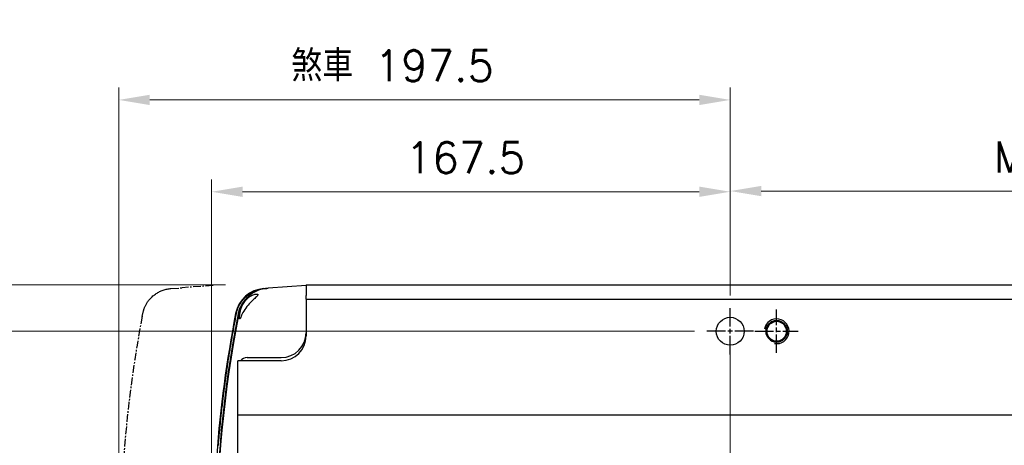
# Model space of a CAD drawing. Header units: millimetres. Extents: x 2163 to 8256, y 0 to 2680.
# Tile 40 of 47: x 7043 to 7361, y 1920 to 2058. Entities that reach past the tile are written whole.
import ezdxf

# ---------------------------------------------------------------- set-up
doc = ezdxf.new("R2010")
doc.units = ezdxf.units.MM
for name, pattern in [('AM_ISO08W050', [18, 12, -1.5, 3, -1.5]), ('AM_ISO08W050x2', [9, 6, -0.75, 1.5, -0.75]), ('CENTERX2', [4, 2.5, -0.5, 0.5, -0.5])]:
    doc.linetypes.add(name, pattern=pattern)
for name, color, linetype, lineweight in [('AM_0', 7, 'Continuous', 50), ('AM_4', 3, 'Continuous', 25), ('AM_7', 4, 'AM_ISO08W050', 25), ('可見 (ISO)', 7, 'Continuous', 25)]:
    doc.layers.add(name, color=color, linetype=linetype, lineweight=lineweight)
doc.styles.add('尺寸標註', font='romans.shx', dxfattribs={"bigfont": 'CHINESET.SHX'})
doc.dimstyles.new('CNS4~1$0', dxfattribs={"dimtxt": 10, "dimasz": 10, "dimexe": 4, "dimexo": 4, "dimgap": 6, "dimtad": 1, "dimtoh": 1, "dimdsep": 46, "dimtxsty": '尺寸標註', "dimcen": 0, "dimclrd": 2, "dimclre": 2, "dimclrt": 3, "dimadec": 0, "dimazin": 2, "dimtp": 0.1, "dimtm": 0.1, "dimtfac": 0.71, "dimtmove": 0, "dimatfit": 0, "dimfxl": 4, "dimlwd": 13, "dimlwe": 13, "dimarcsym": 0})

# ---------------------------------------------------------------- blocks, each defined once
blk = doc.blocks.new('sdgwer')
at = {"color": 3, "linetype": 'CENTERX2'}
for p, q in [((23.62, 86.14), (13.62, 85.44)), ((9.97, 85.18), (13.62, 85.44)), ((-5.75, 31.32), (-5.26, 31.32)), ((-5.75, -28.55), (-5.26, -28.55)), ((13.62, -82.66), (9.97, -82.41)), ((13.62, -82.66), (23.62, -83.36))]:
    blk.add_line(p, q, dxfattribs=at)
for points in [[(3.23, 81.89), (3.44, 82.11), (3.66, 82.34), (3.9, 82.56), (4.14, 82.78), (4.39, 82.99), (4.65, 83.19), (4.92, 83.39), (5.19, 83.57), (5.46, 83.74), (5.73, 83.9), (6.01, 84.05), (6.28, 84.19), (6.56, 84.32), (6.85, 84.45), (7.15, 84.57), (7.45, 84.68), (7.76, 84.78), (8.08, 84.87), (8.4, 84.95), (8.72, 85.01), (9.04, 85.07), (9.36, 85.12), (9.67, 85.16), (9.97, 85.18)], [(0.68, 76.21), (1.09, 77.99), (1.1, 78.06), (1.13, 78.14), (1.15, 78.24), (1.19, 78.35), (1.23, 78.48), (1.28, 78.61), (1.33, 78.76), (1.39, 78.92), (1.46, 79.09), (1.54, 79.27), (1.62, 79.46), (1.72, 79.65), (1.82, 79.85), (1.92, 80.06), (2.04, 80.26), (2.17, 80.47), (2.3, 80.68), (2.44, 80.88), (2.58, 81.09), (2.74, 81.29), (2.89, 81.5), (3.06, 81.69), (3.23, 81.89)], [(-6.58, 16.97), (-6.58, 17.05), (-6.57, 17.13), (-6.57, 17.2), (-6.57, 17.27), (-6.56, 17.34), (-6.56, 17.4), (-6.56, 17.46), (-6.56, 17.51), (-6.56, 17.56), (-6.55, 17.61), (-6.55, 17.66), (-6.55, 17.7), (-6.55, 17.74), (-6.55, 17.77), (-6.54, 17.8), (-6.54, 17.82), (-6.54, 17.84), (-6.54, 17.86), (-6.54, 17.87), (-6.54, 17.88), (-6.54, 17.88), (-6.54, 17.88), (-6.54, 17.87), (-6.54, 17.86)], [(-6.87, 4.33), (-6.87, 4.38), (-6.87, 4.43), (-6.87, 4.48), (-6.87, 4.53), (-6.87, 4.59), (-6.87, 4.65), (-6.87, 4.72), (-6.87, 4.78), (-6.87, 4.85), (-6.87, 4.92), (-6.87, 4.99), (-6.86, 5.07), (-6.86, 5.15), (-6.86, 5.23), (-6.86, 5.32), (-6.86, 5.41), (-6.86, 5.5), (-6.86, 5.6), (-6.86, 5.69), (-6.86, 5.79), (-6.86, 5.9), (-6.86, 6), (-6.86, 6.11), (-6.85, 6.22)], [(-6.66, -11.82), (-6.67, -11.74), (-6.67, -11.66), (-6.67, -11.59), (-6.67, -11.52), (-6.68, -11.46), (-6.68, -11.4), (-6.68, -11.34), (-6.68, -11.28), (-6.68, -11.23), (-6.68, -11.18), (-6.69, -11.14), (-6.69, -11.09), (-6.69, -11.06), (-6.69, -11.02), (-6.69, -10.99), (-6.69, -10.97), (-6.69, -10.95), (-6.69, -10.93), (-6.69, -10.92), (-6.69, -10.92), (-6.69, -10.92), (-6.69, -10.92), (-6.69, -10.92), (-6.69, -10.93)], [(-6.04, -24.46), (-6.04, -24.41), (-6.05, -24.37), (-6.05, -24.31), (-6.06, -24.26), (-6.06, -24.2), (-6.06, -24.14), (-6.07, -24.08), (-6.07, -24.01), (-6.08, -23.94), (-6.08, -23.87), (-6.09, -23.8), (-6.09, -23.72), (-6.1, -23.64), (-6.1, -23.56), (-6.11, -23.47), (-6.11, -23.38), (-6.12, -23.29), (-6.13, -23.2), (-6.13, -23.1), (-6.14, -23), (-6.15, -22.9), (-6.15, -22.79), (-6.16, -22.69), (-6.16, -22.58)], [(3.23, -79.11), (3.06, -78.92), (2.89, -78.72), (2.73, -78.52), (2.58, -78.31), (2.44, -78.11), (2.3, -77.9), (2.16, -77.69), (2.04, -77.48), (1.92, -77.28), (1.82, -77.08), (1.72, -76.88), (1.62, -76.69), (1.54, -76.5), (1.46, -76.32), (1.39, -76.15), (1.33, -75.99), (1.28, -75.84), (1.23, -75.7), (1.19, -75.58), (1.15, -75.47), (1.13, -75.37), (1.1, -75.29), (1.09, -75.22), (0.68, -73.43)], [(9.97, -82.41), (9.67, -82.38), (9.36, -82.35), (9.04, -82.3), (8.72, -82.24), (8.4, -82.17), (8.08, -82.09), (7.76, -82), (7.45, -81.9), (7.15, -81.79), (6.85, -81.67), (6.56, -81.55), (6.28, -81.42), (6.01, -81.28), (5.73, -81.13), (5.46, -80.97), (5.19, -80.79), (4.92, -80.61), (4.65, -80.42), (4.39, -80.22), (4.14, -80.01), (3.9, -79.79), (3.66, -79.57), (3.44, -79.34), (3.23, -79.11)]]:
    blk.add_lwpolyline(points, dxfattribs=at)
for centre, radius, start, end in [((393.62, 1.39), 400, 169.2187, 190.7808), ((393.12, 1.39), 399.99, 175.7082, 177.6372), ((393.12, 1.39), 400, 177.7667, 179.3084), ((393.12, 1.39), 399.99, 179.5813, 180.1987), ((393.12, 1.39), 399.99, 180.1987, 181.7624), ((393.12, 1.39), 400, 181.8918, 183.4347), ((393.12, 1.39), 399.99, 183.7082, 184.2918)]:
    blk.add_arc(centre, radius, start, end, dxfattribs=at)
at = {"layer": '可見 (ISO)', "flags": 128}
for points in [[(1.08, 77.9), (1.08, 77.9), (1.07, 77.9), (1.07, 77.9), (1.07, 77.9), (1.07, 77.9), (1.07, 77.9), (1.07, 77.91), (1.07, 77.91), (1.07, 77.91), (1.07, 77.91), (1.07, 77.91), (1.07, 77.91), (1.07, 77.92), (1.07, 77.92), (1.07, 77.92), (1.07, 77.92), (1.07, 77.93), (1.07, 77.93), (1.07, 77.93), (1.07, 77.93), (1.07, 77.94), (1.07, 77.94), (1.08, 77.94), (1.08, 77.94)], [(1.08, -75.17), (1.08, -75.17), (1.07, -75.16), (1.07, -75.16), (1.07, -75.16), (1.07, -75.16), (1.07, -75.15), (1.07, -75.15), (1.07, -75.15), (1.07, -75.15), (1.07, -75.14), (1.07, -75.14), (1.07, -75.14), (1.07, -75.14), (1.07, -75.14), (1.07, -75.13), (1.07, -75.13), (1.07, -75.13), (1.07, -75.13), (1.07, -75.13), (1.07, -75.13), (1.07, -75.13), (1.07, -75.12), (1.08, -75.12), (1.08, -75.12)]]:
    blk.add_lwpolyline(points, dxfattribs=at)
at = {"layer": '可見 (ISO)'}
blk.add_ellipse((393.62, 0.43), major_axis=(-400, 0), ratio=0.306252, start_param=0.001291, end_param=0.005533, dxfattribs=at)
blk = doc.blocks.new('*D247')
at = {"color": 2, "lineweight": 13, "transparency": 16777216}
for p, q in [((7260.56, 1956.91), (7033.83, 1956.91)), ((7037.83, 1946.91), (7037.83, 1826.91)), ((7260.56, 1816.91), (7033.83, 1816.91))]:
    blk.add_line(p, q, dxfattribs=at)
at = {"color": 2, "transparency": 16777216}
for points in [[(7036.17, 1946.91), (7039.5, 1946.91), (7037.83, 1956.91)], [(7036.17, 1826.91), (7039.5, 1826.91), (7037.83, 1816.91)]]:
    blk.add_solid(points, dxfattribs=at)
at = {"layer": 'Defpoints', "color": 0, "transparency": 16777216}
for p in [(7264.56, 1956.91), (7037.83, 1816.91), (7264.56, 1816.91)]:
    blk.add_point(p, dxfattribs=at)
at = {"color": 3, "transparency": 16777216, "insert": (7026.83, 1888.47), "char_height": 10, "attachment_point": 5, "rotation": 90, "style": '尺寸標註'}
blk.add_mtext('140', dxfattribs=at)
blk = doc.blocks.new('*D248')
at = {"color": 2, "lineweight": 13, "transparency": 16777216}
for p, q in [((7109.06, 1971.91), (6991.94, 1971.91)), ((6995.94, 1961.91), (6995.94, 1811.91)), ((7109.06, 1801.91), (6991.94, 1801.91))]:
    blk.add_line(p, q, dxfattribs=at)
at = {"color": 2, "transparency": 16777216}
for points in [[(6994.27, 1961.91), (6997.61, 1961.91), (6995.94, 1971.91)], [(6994.27, 1811.91), (6997.61, 1811.91), (6995.94, 1801.91)]]:
    blk.add_solid(points, dxfattribs=at)
at = {"layer": 'Defpoints', "color": 0, "transparency": 16777216}
for p in [(7113.06, 1971.91), (6995.94, 1801.91), (7113.06, 1801.91)]:
    blk.add_point(p, dxfattribs=at)
at = {"color": 3, "transparency": 16777216, "insert": (6984.94, 1882.62), "char_height": 10, "attachment_point": 5, "rotation": 90, "style": '尺寸標註'}
blk.add_mtext('170', dxfattribs=at)
blk = doc.blocks.new('*D249')
at = {"color": 2, "lineweight": 13, "transparency": 16777216}
for p, q in [((7272.08, 1996.93), (7272.08, 2006.2)), ((7472.08, 1996.93), (7472.08, 2006.2)), ((7282.08, 2002.2), (7462.08, 2002.2))]:
    blk.add_line(p, q, dxfattribs=at)
at = {"color": 2, "transparency": 16777216}
for points in [[(7282.08, 2003.87), (7282.08, 2000.53), (7272.08, 2002.2)], [(7462.08, 2003.87), (7462.08, 2000.53), (7472.08, 2002.2)]]:
    blk.add_solid(points, dxfattribs=at)
at = {"layer": 'Defpoints', "color": 0, "transparency": 16777216}
for p in [(7472.08, 2002.2), (7272.08, 1992.93), (7472.08, 1992.93)]:
    blk.add_point(p, dxfattribs=at)
at = {"color": 3, "transparency": 16777216, "insert": (7378.66, 2013.2), "char_height": 10, "attachment_point": 5, "style": '尺寸標註'}
blk.add_mtext('M*200', dxfattribs=at)
blk = doc.blocks.new('*D268')
at = {"layer": 'AM_0', "color": 2, "lineweight": 13, "transparency": 16777216}
for p, q in [((7104.56, 1890.91), (7104.56, 2005.97)), ((7272.06, 1968.41), (7272.06, 2005.97)), ((7262.06, 2001.97), (7114.56, 2001.97))]:
    blk.add_line(p, q, dxfattribs=at)
at = {"layer": 'AM_0', "color": 2, "transparency": 16777216}
for points in [[(7114.56, 2003.64), (7114.56, 2000.31), (7104.56, 2001.97)], [(7262.06, 2003.64), (7262.06, 2000.31), (7272.06, 2001.97)]]:
    blk.add_solid(points, dxfattribs=at)
at = {"layer": 'Defpoints', "color": 0, "transparency": 16777216}
for p in [(7104.56, 2001.97), (7272.06, 1964.41), (7104.56, 1886.91)]:
    blk.add_point(p, dxfattribs=at)
at = {"layer": 'AM_0', "color": 3, "transparency": 16777216, "insert": (7186.52, 2012.97), "char_height": 10, "attachment_point": 5, "style": '尺寸標註'}
blk.add_mtext('167.5', dxfattribs=at)
blk = doc.blocks.new('*D269')
at = {"layer": 'AM_0', "color": 2, "lineweight": 13, "transparency": 16777216}
for p, q in [((7074.56, 1890.91), (7074.56, 2035.64)), ((7272.06, 1968.41), (7272.06, 2035.64)), ((7262.06, 2031.64), (7084.56, 2031.64))]:
    blk.add_line(p, q, dxfattribs=at)
at = {"layer": 'AM_0', "color": 2, "transparency": 16777216}
for points in [[(7084.56, 2033.31), (7084.56, 2029.98), (7074.56, 2031.64)], [(7262.06, 2033.31), (7262.06, 2029.98), (7272.06, 2031.64)]]:
    blk.add_solid(points, dxfattribs=at)
at = {"layer": 'Defpoints', "color": 0, "transparency": 16777216}
for p in [(7074.56, 2031.64), (7272.06, 1964.41), (7074.56, 1886.91)]:
    blk.add_point(p, dxfattribs=at)
at = {"layer": 'AM_0', "color": 3, "transparency": 16777216, "insert": (7163.03, 2042.64), "char_height": 10, "attachment_point": 5, "style": '尺寸標註'}
blk.add_mtext('煞車 197.5', dxfattribs=at)
blk = doc.blocks.new('*D271')
at = {"color": 2, "lineweight": 13, "transparency": 16777216}
for p, q in [((7272.06, 1952.91), (7272.06, 1893.33)), ((7322.06, 1820.91), (7322.06, 1901.33)), ((7312.06, 1897.33), (7282.06, 1897.33))]:
    blk.add_line(p, q, dxfattribs=at)
at = {"color": 2, "transparency": 16777216}
for points in [[(7282.06, 1899), (7282.06, 1895.66), (7272.06, 1897.33)], [(7312.06, 1899), (7312.06, 1895.66), (7322.06, 1897.33)]]:
    blk.add_solid(points, dxfattribs=at)
at = {"layer": 'Defpoints', "color": 0, "transparency": 16777216}
for p in [(7272.06, 1956.91), (7272.06, 1897.33), (7322.06, 1816.91)]:
    blk.add_point(p, dxfattribs=at)
at = {"color": 3, "transparency": 16777216, "insert": (7297.06, 1908.33), "char_height": 10, "attachment_point": 5, "style": '尺寸標註'}
blk.add_mtext('50', dxfattribs=at)
blk = doc.blocks.new('*D255')
at = {"color": 2, "lineweight": 13, "transparency": 16777216}
for p, q in [((7597.06, 1952.91), (7597.06, 1893.33)), ((7322.06, 1820.91), (7322.06, 1901.33)), ((7332.06, 1897.33), (7587.06, 1897.33))]:
    blk.add_line(p, q, dxfattribs=at)
at = {"color": 2, "transparency": 16777216}
for points in [[(7332.06, 1899), (7332.06, 1895.66), (7322.06, 1897.33)], [(7587.06, 1899), (7587.06, 1895.66), (7597.06, 1897.33)]]:
    blk.add_solid(points, dxfattribs=at)
at = {"layer": 'Defpoints', "color": 0, "transparency": 16777216}
for p in [(7597.06, 1956.91), (7597.06, 1897.33), (7322.06, 1816.91)]:
    blk.add_point(p, dxfattribs=at)
at = {"color": 3, "transparency": 16777216, "insert": (7459.56, 1910.95), "char_height": 10, "attachment_point": 5, "style": '尺寸標註'}
blk.add_mtext('{\\Fromand|c134;(\\fSimSun|b0|i0|c134|p2;有效行程\\Fromand|c134;+75)%%P0.01}', dxfattribs=at)

msp = doc.modelspace()

# ---------------------------------------------------------------- linework, layer by layer
msp.add_circle((7272.064, 1956.912), 4.5)
at = {"layer": 'AM_0'}
msp.add_circle((7287.064, 1956.912), 3.323, dxfattribs=at)
at = {"layer": 'AM_4'}
msp.add_arc((7287.064, 1956.912), 4, 260, 170, dxfattribs=at)
at = {"layer": 'AM_7', "linetype": 'AM_ISO08W050x2'}
for p, q in [((7272.064, 1949.412), (7272.064, 1964.412)), ((7287.064, 1949.912), (7287.064, 1963.912)), ((7279.564, 1956.912), (7264.564, 1956.912)), ((7280.064, 1956.912), (7294.064, 1956.912))]:
    msp.add_line(p, q, dxfattribs=at)
at = {"layer": '可見 (ISO)'}
for p, q in [((7121.417, 1970.707), (7121.723, 1970.729)), ((7121.723, 1970.729), (7121.744, 1970.73)), ((7121.744, 1970.73), (7122.424, 1970.778)), ((7122.424, 1970.778), (7122.471, 1970.781)), ((7122.471, 1970.781), (7122.787, 1970.803)), ((7135.064, 1971.662), (7122.787, 1970.803)), ((7135.064, 1971.886), (7135.064, 1971.912)), ((7135.064, 1971.912), (7685.064, 1971.912)), ((7135.064, 1971.886), (7135.064, 1968.429)), ((7135.064, 1967.241), (7135.064, 1968.429)), ((7135.064, 1967.241), (7135.064, 1955.412)), ((7135.064, 1967.241), (7685.064, 1967.241)), ((7112.593, 1962.645), (7112.594, 1962.651)), ((7113.286, 1962.517), (7113.105, 1962.552)), ((7113.321, 1962.696), (7113.319, 1962.688)), ((7127.064, 1947.412), (7113.064, 1947.412)), ((7113.064, 1929.912), (7113.064, 1947.412)), ((7116.064, 1948.412), (7127.064, 1948.412)), ((7113.064, 1929.912), (7707.064, 1929.912)), ((7113.064, 1929.058), (7113.064, 1929.912)), ((7113.064, 1928.705), (7113.064, 1929.058)), ((7113.064, 1845.119), (7113.064, 1928.705))]:
    msp.add_line(p, q, dxfattribs=at)
at = {"layer": '可見 (ISO)', "flags": 128}
for points in [[(7112.594, 1962.651), (7112.702, 1963.143), (7112.835, 1963.629), (7112.992, 1964.108), (7113.173, 1964.577), (7113.377, 1965.037), (7113.604, 1965.486), (7113.854, 1965.924), (7114.126, 1966.349), (7114.419, 1966.76), (7114.732, 1967.155), (7115.064, 1967.533), (7115.414, 1967.894), (7115.783, 1968.237), (7116.168, 1968.561), (7116.57, 1968.866), (7116.987, 1969.151), (7117.418, 1969.414), (7117.86, 1969.654), (7118.315, 1969.873), (7118.78, 1970.068), (7119.255, 1970.239), (7119.738, 1970.387), (7120.227, 1970.51), (7120.721, 1970.608), (7121.22, 1970.681), (7121.723, 1970.729)], [(7122.434, 1970.778), (7121.932, 1970.729), (7121.433, 1970.654), (7120.939, 1970.554), (7120.45, 1970.43), (7119.967, 1970.281), (7119.493, 1970.108), (7119.029, 1969.912), (7118.575, 1969.693), (7118.133, 1969.452), (7117.703, 1969.188), (7117.287, 1968.903), (7116.886, 1968.598), (7116.501, 1968.274), (7116.134, 1967.93), (7115.783, 1967.569), (7115.452, 1967.191), (7115.141, 1966.797), (7114.849, 1966.388), (7114.579, 1965.965), (7114.33, 1965.529), (7114.103, 1965.08), (7113.899, 1964.621), (7113.718, 1964.152), (7113.561, 1963.674), (7113.429, 1963.188), (7113.321, 1962.696)], [(7117.915, 1968.676), (7118.24, 1968.781), (7118.54, 1968.854), (7118.809, 1968.896), (7119.055, 1968.912), (7119.268, 1968.895), (7119.428, 1968.843), (7119.514, 1968.748), (7119.507, 1968.612), (7119.41, 1968.44), (7119.243, 1968.244), (7119.03, 1968.031), (7118.774, 1967.793), (7118.479, 1967.525), (7118.153, 1967.228), (7117.804, 1966.902), (7117.44, 1966.547), (7117.065, 1966.162), (7116.686, 1965.751), (7116.309, 1965.316), (7115.94, 1964.858), (7115.588, 1964.387), (7115.258, 1963.909), (7114.954, 1963.431), (7114.679, 1962.961), (7114.439, 1962.513), (7114.234, 1962.097), (7114.065, 1961.729), (7113.93, 1961.418), (7113.825, 1961.175)], [(7122.471, 1970.781), (7122.469, 1970.781), (7122.468, 1970.781), (7122.466, 1970.781), (7122.465, 1970.781), (7122.463, 1970.78), (7122.462, 1970.78), (7122.46, 1970.78), (7122.459, 1970.78), (7122.457, 1970.78), (7122.456, 1970.78), (7122.454, 1970.78), (7122.452, 1970.78), (7122.451, 1970.78), (7122.449, 1970.779), (7122.448, 1970.779), (7122.446, 1970.779), (7122.445, 1970.779), (7122.443, 1970.779), (7122.442, 1970.779), (7122.44, 1970.779), (7122.439, 1970.779), (7122.437, 1970.779), (7122.435, 1970.778), (7122.434, 1970.778)], [(7115.496, 1967.243), (7115.35, 1967.084), (7115.209, 1966.922), (7115.07, 1966.756), (7114.934, 1966.585), (7114.801, 1966.408), (7114.67, 1966.226), (7114.542, 1966.039), (7114.417, 1965.848), (7114.297, 1965.654), (7114.181, 1965.456), (7114.069, 1965.255), (7113.963, 1965.052), (7113.862, 1964.848), (7113.766, 1964.643), (7113.677, 1964.438), (7113.593, 1964.234), (7113.515, 1964.03), (7113.442, 1963.826), (7113.374, 1963.62), (7113.311, 1963.413), (7113.253, 1963.203), (7113.199, 1962.99), (7113.15, 1962.773), (7113.105, 1962.552)], [(7113.691, 1962.722), (7113.718, 1962.895), (7113.749, 1963.072), (7113.785, 1963.253), (7113.827, 1963.438), (7113.874, 1963.625), (7113.927, 1963.814), (7113.984, 1964.005), (7114.048, 1964.196), (7114.116, 1964.387), (7114.19, 1964.578), (7114.268, 1964.767), (7114.351, 1964.955), (7114.438, 1965.141), (7114.53, 1965.324), (7114.625, 1965.504), (7114.724, 1965.681), (7114.827, 1965.855), (7114.932, 1966.026), (7115.04, 1966.193), (7115.151, 1966.355), (7115.265, 1966.514), (7115.38, 1966.669), (7115.497, 1966.82), (7115.616, 1966.966)], [(7115.616, 1966.966), (7115.703, 1967.07), (7115.792, 1967.17), (7115.88, 1967.268), (7115.969, 1967.362), (7116.058, 1967.452), (7116.147, 1967.539), (7116.235, 1967.623), (7116.325, 1967.704), (7116.417, 1967.784), (7116.509, 1967.861), (7116.604, 1967.936), (7116.699, 1968.009), (7116.796, 1968.08), (7116.893, 1968.148), (7116.992, 1968.213), (7117.092, 1968.276), (7117.193, 1968.337), (7117.294, 1968.394), (7117.396, 1968.449), (7117.499, 1968.5), (7117.602, 1968.549), (7117.706, 1968.595), (7117.81, 1968.637), (7117.915, 1968.676)], [(7106.721, 1919.96), (7106.763, 1920.459), (7106.805, 1920.959), (7106.848, 1921.458), (7106.892, 1921.957), (7106.936, 1922.456), (7106.981, 1922.955), (7107.026, 1923.454), (7107.073, 1923.953), (7107.119, 1924.452), (7107.167, 1924.951), (7107.215, 1925.45), (7107.263, 1925.949), (7107.313, 1926.447), (7107.362, 1926.946), (7107.413, 1927.444), (7107.464, 1927.943), (7107.516, 1928.441), (7107.568, 1928.94), (7107.621, 1929.438), (7107.675, 1929.936), (7107.729, 1930.434), (7107.784, 1930.932), (7107.839, 1931.43), (7107.896, 1931.928), (7107.952, 1932.426), (7108.01, 1932.924), (7108.068, 1933.422), (7108.126, 1933.92), (7108.186, 1934.417), (7108.245, 1934.915), (7108.306, 1935.412), (7108.367, 1935.91), (7108.429, 1936.407), (7108.491, 1936.904), (7108.554, 1937.401), (7108.618, 1937.898), (7108.682, 1938.395), (7108.747, 1938.892), (7108.812, 1939.389), (7108.878, 1939.886), (7108.945, 1940.383), (7109.013, 1940.879), (7109.081, 1941.376), (7109.149, 1941.872), (7109.218, 1942.369), (7109.288, 1942.865), (7109.359, 1943.361), (7109.43, 1943.858), (7109.502, 1944.354), (7109.574, 1944.85), (7109.647, 1945.345), (7109.72, 1945.841), (7109.795, 1946.337), (7109.869, 1946.833), (7109.945, 1947.328), (7110.021, 1947.824), (7110.098, 1948.319), (7110.175, 1948.814), (7110.253, 1949.31), (7110.332, 1949.805), (7110.411, 1950.3), (7110.491, 1950.795), (7110.571, 1951.29), (7110.652, 1951.784), (7110.734, 1952.279), (7110.816, 1952.774), (7110.899, 1953.268), (7110.983, 1953.763), (7111.067, 1954.257), (7111.152, 1954.751), (7111.237, 1955.245), (7111.323, 1955.739), (7111.41, 1956.233), (7111.497, 1956.727), (7111.585, 1957.221), (7111.673, 1957.714), (7111.762, 1958.208), (7111.852, 1958.701), (7111.943, 1959.195), (7112.034, 1959.688), (7112.125, 1960.181), (7112.218, 1960.674), (7112.31, 1961.167), (7112.404, 1961.66), (7112.498, 1962.153), (7112.593, 1962.645)], [(7113.825, 1961.175), (7113.79, 1961.1), (7113.757, 1961.037), (7113.727, 1960.987), (7113.699, 1960.95), (7113.673, 1960.925), (7113.65, 1960.913), (7113.63, 1960.913), (7113.612, 1960.926), (7113.597, 1960.952), (7113.584, 1960.99), (7113.573, 1961.041), (7113.565, 1961.105), (7113.56, 1961.182), (7113.559, 1961.272), (7113.56, 1961.375), (7113.564, 1961.488), (7113.571, 1961.612), (7113.58, 1961.746), (7113.593, 1961.887), (7113.607, 1962.036), (7113.624, 1962.192), (7113.644, 1962.359), (7113.666, 1962.536), (7113.691, 1962.722)]]:
    msp.add_lwpolyline(points, dxfattribs=at)
at = {"layer": '可見 (ISO)'}
msp.add_circle((7272.064, 1956.912), 4.5, dxfattribs=at)
for centre, radius, start, end in [((7122.115, 1960.732), 10, 94.00006, 169.08911), ((7505.064, 1886.912), 399.191, 169.07734, 190.92266), ((7505.064, 1886.912), 399.007, 169.05239, 190.94761), ((7505.064, 1886.912), 400, 169.08911, 175.70826), ((7127.064, 1956.412), 8, 270, 0), ((7127.064, 1955.412), 8, 270, 0), ((7116.064, 1945.412), 3, 90, 138.18969)]:
    msp.add_arc(centre, radius, start, end, dxfattribs=at)

# ---------------------------------------------------------------- block references
at = {"color": 3}
msp.add_blockref('sdgwer', (7081.447, 1885.524), dxfattribs=at)

# ---------------------------------------------------------------- dimensions: what is measured, and where the dimension line sits
dim = msp.add_linear_dim(base=(7472.081, 2002.201), p1=(7272.081, 1992.934), p2=(7472.081, 1992.934), text='M*<>', dimstyle='CNS4~1$0')
dim.commit()
dim.dimension.update_dxf_attribs({"geometry": '*D249', "text_midpoint": (7378.656, 2002.201), "dimtype": 160})
for base, p1, p2, picture, middle in [((6995.939, 1801.912), (7113.064, 1971.912), (7113.064, 1801.912), '*D248', (6995.939, 1882.619)), ((7037.832, 1816.912), (7264.564, 1956.912), (7264.564, 1816.912), '*D247', (7037.832, 1888.471))]:
    dim = msp.add_linear_dim(base=base, p1=p1, p2=p2, angle=90, dimstyle='CNS4~1$0')
    dim.commit()
    dim.dimension.update_dxf_attribs({"geometry": picture, "text_midpoint": middle, "dimtype": 160})
dim = msp.add_linear_dim(base=(7272.064, 1897.329), p1=(7322.064, 1816.912), p2=(7272.064, 1956.912), dimstyle='CNS4~1$0')
dim.commit()
dim.dimension.update_dxf_attribs({"geometry": '*D271', "text_midpoint": (7297.064, 1908.329)})
dim = msp.add_linear_dim(base=(7597.064, 1897.329), p1=(7322.064, 1816.912), p2=(7597.064, 1956.912), text='{\\Fromand|c134;(\\fSimSun|b0|i0|c134|p2;有效行程\\Fromand|c134;+75)%%P0.01}', dimstyle='CNS4~1$0', override={"dimgap": 6, "dimtol": 1, "dimlim": 0, "dimtp": 0.01, "dimtm": 0.01, "dimtfac": 1})
dim.commit()
dim.dimension.update_dxf_attribs({"geometry": '*D255', "text_midpoint": (7459.564, 1897.329), "dimtype": 160})
at = {"layer": 'AM_0'}
dim = msp.add_linear_dim(base=(7074.564, 2031.643), p1=(7272.064, 1964.412), p2=(7074.564, 1886.912), text='煞車 <>', dimstyle='CNS4~1$0', dxfattribs=at)
dim.commit()
dim.dimension.update_dxf_attribs({"geometry": '*D269', "text_midpoint": (7163.026, 2031.643), "dimtype": 160})
dim = msp.add_linear_dim(base=(7104.564, 2001.974), p1=(7272.064, 1964.412), p2=(7104.564, 1886.912), dimstyle='CNS4~1$0', dxfattribs=at)
dim.commit()
dim.dimension.update_dxf_attribs({"geometry": '*D268', "text_midpoint": (7186.518, 2001.974), "dimtype": 160})

doc.saveas('drawing.dxf')
